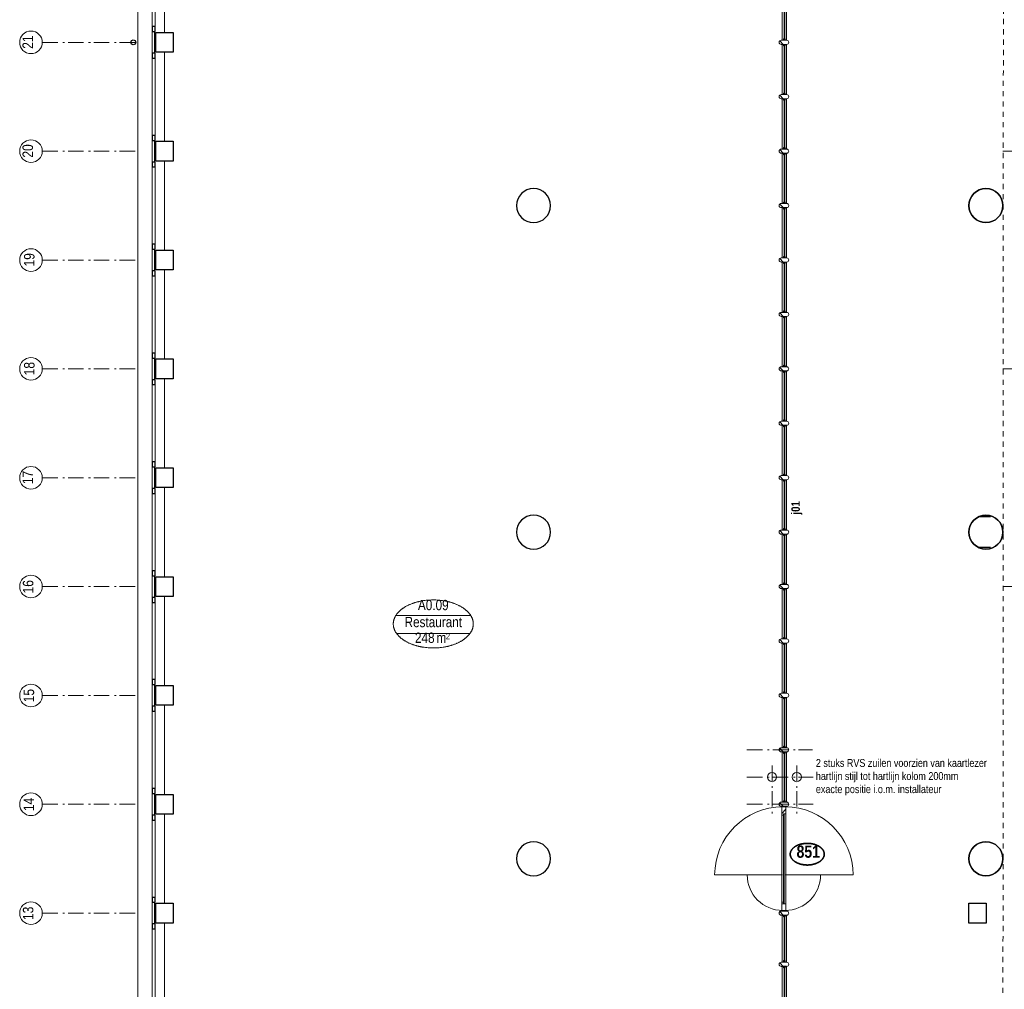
# Model space of a CAD drawing. Header units: millimetres. Extents: x 18442 to 242186, y -49554 to 63508.
# Tile 26 of 175: x 160774 to 176698, y -30590 to -14912. Entities that reach past the tile are written whole.
import ezdxf
from ezdxf.enums import TextEntityAlignment as Align

# ---------------------------------------------------------------- set-up
doc = ezdxf.new("R2010")
doc.units = ezdxf.units.MM
doc.header["$LTSCALE"] = 400
doc.header["$PDMODE"] = 1
doc.header["$PDSIZE"] = 15
for name, pattern in [('STYLE_01', [0.416641, 0.208282, -0.208359]), ('STYLE_06', [1.041641, 0.625, -0.208282, 0.069427, -0.138931]), ('STYLE_12', [0.787402, 0.393701, -0.19685, 0.0005, -0.19635])]:
    doc.linetypes.add(name, pattern=pattern)
for name, color, linetype, lineweight in [('Afdekker', 140, 'Continuous', 5), ('Binnenkozijnen', 140, 'Continuous', 15), ('Buitenkozijnen', 140, 'Continuous', 15), ('Detailaanduiding', 5, 'Continuous', 70), ('Kozijnmerken', 43, 'Continuous', 9), ('Lijn-stramien', 92, 'STYLE_06', 9), ('mat-baksteen', 5, 'Continuous', 25), ('mat-beton (ihwg)', 5, 'Continuous', 25), ('mat-glas-hor', 140, 'Continuous', 15), ('mat-naaldhout', 140, 'Continuous', 15), ('None', 7, 'Continuous', 9), ('Ruimtenummers', 92, 'Continuous', 25), ('Tekst', 140, 'Continuous', 15)]:
    doc.layers.add(name, color=color, linetype=linetype, lineweight=lineweight)
doc.layers.get('Kozijnmerken').off()
doc.styles.add('Arial Narrow', font='ARIALN.TTF', dxfattribs={"height": 211.666667})
doc.styles.add('Arial Narrow (bold)', font='ARIALNB.TTF', dxfattribs={"height": 172.861111})
doc.styles.get("Standard").update_dxf_attribs({"font": 'arial.ttf'})

# ---------------------------------------------------------------- blocks, each defined once
blk = doc.blocks.new('Kolom O 550')
at = {"layer": 'mat-beton (ihwg)', "lineweight": 25}
blk.add_circle((0, 0), 275, dxfattribs=at)
blk = doc.blocks.new('Gevelpui best 1410 (2D)')
at = {"layer": 'Buitenkozijnen', "lineweight": 15}
for p, q in [((-260, 0), (-260, -1410)), ((-260, 0), (-210, 0)), ((-210, 0), (-210, -1410)), ((-260, -1410), (-210, -1410))]:
    blk.add_line(p, q, dxfattribs=at)
at = {"layer": 'Buitenkozijnen', "color": 92, "lineweight": 25}
for points in [[(-260, 0), (-210, 0), (-210, -80), (-260, -80)], [(-260, -1330), (-210, -1330), (-210, -1410), (-260, -1410)]]:
    blk.add_lwpolyline(points, close=True, dxfattribs=at)
at = {"layer": 'None', "color": 43, "linetype": 'Continuous', "lineweight": 9}
blk.add_line((-410, 15), (-410, -1425), dxfattribs=at)
blk = doc.blocks.new('HWA')
at = {"layer": 'None', "color": 92, "linetype": 'Continuous', "lineweight": 25}
blk.add_circle((0, -74), 40, dxfattribs=at)
blk = doc.blocks.new('Kolom 280x320')
at = {"layer": 'mat-beton (ihwg)', "lineweight": 25}
blk.add_lwpolyline([(-300, 160), (-20, 160), (-20, -160), (-300, -160)], close=True, dxfattribs=at)
at = {"layer": 'None', "color": 92, "linetype": 'Continuous', "lineweight": 5}
blk.add_point((0, 0), dxfattribs=at)
blk = doc.blocks.new('*X360')
at = {"layer": 'None', "lineweight": 5}
blk.add_line((-24, -24), (34, 34), dxfattribs=at)
blk = doc.blocks.new('houten stijl 67 x 114')
at = {"layer": 'mat-naaldhout', "color": 140, "linetype": 'Continuous', "lineweight": 15, "flags": 128}
blk.add_lwpolyline([(33.5, 0), (33.5, 0, -0.4142136), (0, -33.5), (0, -33.5, -0.4142136), (-33.5, 0), (-33.5, 88), (-33.5, 88, -0.4142136), (0, 121.5), (0, 121.5, -0.4142136), (33.5, 88)], format="xyb", close=True, dxfattribs=at)
at = {"layer": 'mat-naaldhout', "color": 140}
blk.add_blockref('*X360', (0, 0), dxfattribs=at)
blk = doc.blocks.new('binnenpui 880 h.o.h.')
at = {"layer": 'mat-glas-hor', "color": 8, "lineweight": 5}
blk.add_lwpolyline([(18, -34), (88, -34), (88, -846), (18, -846)], close=True, dxfattribs=at)
at = {"layer": 'mat-glas-hor', "color": 140, "lineweight": 15}
blk.add_lwpolyline([(48, -40), (58, -40), (58, -840), (48, -840)], close=True, dxfattribs=at)
at = {"layer": 'mat-naaldhout', "color": 140, "linetype": 'Continuous', "lineweight": 15, "flags": 128}
for points in [[(43, -34), (18, -34), (18, -34, 0.414214), (20, -36), (36, -36, -0.414214), (40, -40), (40, -56, 0.414214), (42, -58), (43, -58)], [(63, -34), (88, -34), (88, -34, -0.414214), (86, -36), (70, -36, 0.414214), (66, -40), (66, -56, -0.414214), (64, -58), (63, -58)], [(43, -846), (18, -846), (18, -846, -0.414214), (20, -844), (36, -844, 0.414214), (40, -840), (40, -824, -0.414214), (42, -822), (43, -822)], [(63, -846), (88, -846), (88, -846, 0.414214), (86, -844), (70, -844, -0.414214), (66, -840), (66, -824, 0.414214), (64, -822), (63, -822)]]:
    blk.add_lwpolyline(points, format="xyb", close=True, dxfattribs=at)
at = {"layer": 'None', "color": 7, "rotation": 270}
for p in [(0, 0), (0, -880)]:
    blk.add_blockref('houten stijl 67 x 114', p, dxfattribs=at)
blk = doc.blocks.new('*X1317')
at = {"layer": 'None', "lineweight": 5}
blk.add_line((-6295, -21498), (-6228, -21431), dxfattribs=at)
blk = doc.blocks.new('*U1318')
at = {"layer": 'mat-glas-hor', "color": 140, "lineweight": 15}
blk.add_lwpolyline([(-6255, -22952), (-6255, -21514), (-6267, -21514), (-6267, -22952)], close=True, dxfattribs=at)
at = {"layer": 'mat-naaldhout', "color": 140, "linetype": 'Continuous', "lineweight": 15}
for points in [[(-6270, -21502), (-6270, -21527), (-6295, -21527), (-6295, -21393), (-6228, -21393), (-6228, -21502)], [(-6270, -22958), (-6270, -22933), (-6295, -22933), (-6295, -23067), (-6228, -23067), (-6228, -22958)]]:
    blk.add_lwpolyline(points, close=True, dxfattribs=at)
at = {"layer": 'None', "color": 43, "linetype": 'Continuous', "lineweight": 9}
for p, q in [((-7381, -22493), (-6281, -22493)), ((-5141, -22493), (-6241, -22493))]:
    blk.add_line(p, q, dxfattribs=at)
at = {"layer": 'None', "color": 8, "lineweight": 5}
blk.add_lwpolyline([(-6295, -21393), (-6228, -21393), (-6228, -22958), (-6295, -22958)], close=True, dxfattribs=at)
at = {"layer": 'None', "color": 43, "linetype": 'Continuous', "lineweight": 9}
for centre, radius, start, end in [((-6281, -22493), 1100, 90, 180), ((-6241, -22493), 1100, 0, 90), ((-6281, -22493), 573, 180, 270), ((-6241, -22493), 573, 270, 0)]:
    blk.add_arc(centre, radius, start, end, dxfattribs=at)
at = {"layer": 'mat-naaldhout', "color": 140}
blk.add_blockref('*X1317', (0, 0), dxfattribs=at)
blk = doc.blocks.new('*U1350')
at = {"layer": 'None', "color": 140, "linetype": 'Continuous', "lineweight": 15, "flags": 128}
blk.add_lwpolyline([(-7.3, -7.3), (-7.3, 17.7), (-6.3, 17.7, -0.4142136), (-4.3, 15.7), (-4.3, -0.8, 0.4142136), (-0.8, -4.3), (15.7, -4.3, -0.4142136), (17.7, -6.3), (17.7, -7.3)], format="xyb", close=True, dxfattribs=at)
blk = doc.blocks.new('*U1351')
at = {"layer": 'None', "color": 140, "linetype": 'Continuous', "lineweight": 15, "flags": 128}
blk.add_lwpolyline([(-7.3, -7.3), (-7.3, 17.7), (-6.3, 17.7, -0.4142136), (-4.3, 15.7), (-4.3, -0.8, 0.4142136), (-0.8, -4.3), (15.7, -4.3, -0.4142136), (17.7, -6.3), (17.7, -7.3)], format="xyb", close=True, dxfattribs=at)
blk = doc.blocks.new('*U1352')
at = {"layer": 'None', "color": 140, "linetype": 'Continuous', "lineweight": 15, "flags": 128}
blk.add_lwpolyline([(-7.3, -7.3), (-7.3, 17.7), (-6.3, 17.7, -0.4142136), (-4.3, 15.7), (-4.3, -0.8, 0.4142136), (-0.8, -4.3), (15.7, -4.3, -0.4142136), (17.7, -6.3), (17.7, -7.3)], format="xyb", close=True, dxfattribs=at)
blk = doc.blocks.new('*U1353')
at = {"layer": 'None', "color": 140, "linetype": 'Continuous', "lineweight": 15, "flags": 128}
blk.add_lwpolyline([(-7.3, -7.3), (-7.3, 17.7), (-6.3, 17.7, -0.4142136), (-4.3, 15.7), (-4.3, -0.8, 0.4142136), (-0.8, -4.3), (15.7, -4.3, -0.4142136), (17.7, -6.3), (17.7, -7.3)], format="xyb", close=True, dxfattribs=at)
blk = doc.blocks.new('*U1354')
at = {"layer": 'mat-glas-hor', "color": 8, "lineweight": 5}
blk.add_lwpolyline([(-6287, -23970), (-6217, -23970), (-6217, -24730), (-6287, -24730)], close=True, dxfattribs=at)
at = {"layer": 'mat-glas-hor', "color": 140, "lineweight": 15}
blk.add_lwpolyline([(-6257, -23977), (-6247, -23977), (-6247, -24723), (-6257, -24723)], close=True, dxfattribs=at)
at = {"layer": 'mat-naaldhout', "xscale": -1}
for name, p, rotation in [('*U1351', (-6270, -23977), 90), ('*U1352', (-6235, -24722), 270)]:
    blk.add_blockref(name, p, dxfattribs=dict(at, rotation=rotation))
at = {"layer": 'mat-naaldhout'}
for name, p, rotation in [('*U1350', (-6235, -23977), 270), ('*U1353', (-6270, -24722), 90)]:
    blk.add_blockref(name, p, dxfattribs=dict(at, rotation=rotation))
at = {"layer": 'None', "color": 7, "rotation": 270}
for p in [(-6305, -23937), (-6305, -24763)]:
    blk.add_blockref('houten stijl 67 x 114', p, dxfattribs=at)
blk = doc.blocks.new('*U1355')
at = {"layer": 'None', "color": 140, "linetype": 'Continuous', "lineweight": 15, "flags": 128}
blk.add_lwpolyline([(-7.3, -7.3), (-7.3, 17.7), (-6.3, 17.7, -0.4142136), (-4.3, 15.7), (-4.3, -0.8, 0.4142136), (-0.8, -4.3), (15.7, -4.3, -0.4142136), (17.7, -6.3), (17.7, -7.3)], format="xyb", close=True, dxfattribs=at)
blk = doc.blocks.new('*U1356')
at = {"layer": 'None', "color": 140, "linetype": 'Continuous', "lineweight": 15, "flags": 128}
blk.add_lwpolyline([(-7.3, -7.3), (-7.3, 17.7), (-6.3, 17.7, -0.4142136), (-4.3, 15.7), (-4.3, -0.8, 0.4142136), (-0.8, -4.3), (15.7, -4.3, -0.4142136), (17.7, -6.3), (17.7, -7.3)], format="xyb", close=True, dxfattribs=at)
blk = doc.blocks.new('*U1357')
at = {"layer": 'None', "color": 140, "linetype": 'Continuous', "lineweight": 15, "flags": 128}
blk.add_lwpolyline([(-7.3, -7.3), (-7.3, 17.7), (-6.3, 17.7, -0.4142136), (-4.3, 15.7), (-4.3, -0.8, 0.4142136), (-0.8, -4.3), (15.7, -4.3, -0.4142136), (17.7, -6.3), (17.7, -7.3)], format="xyb", close=True, dxfattribs=at)
blk = doc.blocks.new('*U1358')
at = {"layer": 'None', "color": 140, "linetype": 'Continuous', "lineweight": 15, "flags": 128}
blk.add_lwpolyline([(-7.3, -7.3), (-7.3, 17.7), (-6.3, 17.7, -0.4142136), (-4.3, 15.7), (-4.3, -0.8, 0.4142136), (-0.8, -4.3), (15.7, -4.3, -0.4142136), (17.7, -6.3), (17.7, -7.3)], format="xyb", close=True, dxfattribs=at)
blk = doc.blocks.new('*U1359')
at = {"layer": 'mat-glas-hor', "color": 8, "lineweight": 5}
blk.add_lwpolyline([(-6287, -23144), (-6217, -23144), (-6217, -23903), (-6287, -23903)], close=True, dxfattribs=at)
at = {"layer": 'mat-glas-hor', "color": 140, "lineweight": 15}
blk.add_lwpolyline([(-6257, -23150), (-6247, -23150), (-6247, -23897), (-6257, -23897)], close=True, dxfattribs=at)
at = {"layer": 'mat-naaldhout', "xscale": -1}
for name, p, rotation in [('*U1356', (-6270, -23151), 90), ('*U1357', (-6235, -23896), 270)]:
    blk.add_blockref(name, p, dxfattribs=dict(at, rotation=rotation))
at = {"layer": 'mat-naaldhout'}
for name, p, rotation in [('*U1355', (-6235, -23151), 270), ('*U1358', (-6270, -23896), 90)]:
    blk.add_blockref(name, p, dxfattribs=dict(at, rotation=rotation))
at = {"layer": 'None', "color": 7, "rotation": 270}
for p in [(-6305, -23110), (-6305, -23937)]:
    blk.add_blockref('houten stijl 67 x 114', p, dxfattribs=at)
blk = doc.blocks.new('*U1365')
at = {"layer": 'None', "color": 7}
for name, p in [('binnenpui 880 h.o.h.', (-6305, -8149)), ('binnenpui 880 h.o.h.', (-6305, -9029)), ('binnenpui 880 h.o.h.', (-6305, -9909)), ('binnenpui 880 h.o.h.', (-6305, -10789)), ('binnenpui 880 h.o.h.', (-6305, -11669)), ('binnenpui 880 h.o.h.', (-6305, -12549)), ('binnenpui 880 h.o.h.', (-6305, -13429)), ('binnenpui 880 h.o.h.', (-6305, -14309)), ('binnenpui 880 h.o.h.', (-6305, -15189)), ('binnenpui 880 h.o.h.', (-6305, -16069)), ('binnenpui 880 h.o.h.', (-6305, -16949)), ('binnenpui 880 h.o.h.', (-6305, -17829)), ('binnenpui 880 h.o.h.', (-6305, -18709)), ('binnenpui 880 h.o.h.', (-6305, -19589)), ('binnenpui 880 h.o.h.', (-6305, -20469)), ('*U1318', (0, 0)), ('*U1359', (0, 0)), ('*U1354', (0, 0))]:
    blk.add_blockref(name, p, dxfattribs=at)
blk = doc.blocks.new('Ruimtenummer UV 50')
at = {"layer": 'Ruimtenummers', "color": 8, "lineweight": 5}
for p, q in [((602, 157), (-602, 157)), ((595, -137), (-595, -137))]:
    blk.add_line(p, q, dxfattribs=at)
blk.add_open_spline([(-323, 354), (-173, 406), (173, 406), (323, 354), (473, 302), (560, 212), (647, 122), (647, 18), (647, -86), (560, -176), (473, -266), (323, -318), (173, -370), (-173, -370), (-323, -318), (-474, -266), (-560, -176), (-647, -86), (-647, 18), (-647, 122), (-560, 212), (-474, 302), (-323, 354)], degree=2, knots=[0, 0, 0, 0.09962, 0.19924, 0.19924, 0.283607, 0.283607, 0.349619, 0.349619, 0.415638, 0.415638, 0.5, 0.5, 0.59962, 0.69924, 0.69924, 0.783607, 0.783607, 0.849619, 0.849619, 0.915638, 0.915638, 1, 1, 1], dxfattribs=at)
at = {"layer": 'Ruimtenummers', "attachment_point": 2, "style": 'Arial Narrow'}
for s, insert, char_height in [(' 2', (220, -133), 96.8), (' m', (104, -122), 165.9)]:
    blk.add_mtext(s, dxfattribs=dict(at, insert=insert, char_height=char_height))
at = {"layer": 'Ruimtenummers', "style": 'Arial Narrow'}
for tag, p in [('Nummer', (0, 407)), ('Naam', (0, 132)), ('Oppervlak', (-138, -122))]:
    blk.add_attdef(tag, text='', height=166, dxfattribs=at).set_placement(p, align=Align.TOP_CENTER)
blk = doc.blocks.new('Kozijnmerk 50')
at = {"layer": 'None', "color": 43, "style": 'Arial Narrow (bold)'}
blk.add_attdef('merk', text='', height=138, dxfattribs=at).set_placement((0, 0), align=Align.MIDDLE_CENTER)
blk = doc.blocks.new('Detail')
at = {"layer": 'Detailaanduiding', "color": 1, "linetype": 'Continuous', "lineweight": 35}
blk.add_open_spline([(-134, 154), (-70, 177), (77, 177), (141, 154), (205, 130), (242, 90), (278, 49), (278, 2), (278, -45), (242, -85), (205, -126), (141, -149), (77, -173), (-70, -173), (-134, -149), (-198, -126), (-235, -85), (-272, -45), (-272, 2), (-272, 49), (-235, 90), (-198, 130), (-134, 154)], degree=2, knots=[0, 0, 0, 0.097932, 0.195864, 0.195864, 0.280023, 0.280023, 0.347931, 0.347931, 0.415846, 0.415846, 0.5, 0.5, 0.597932, 0.695864, 0.695864, 0.780023, 0.780023, 0.847931, 0.847931, 0.915846, 0.915846, 1, 1, 1], dxfattribs=at)
at = {"layer": 'Detailaanduiding', "style": 'Arial Narrow (bold)'}
blk.add_attdef('Detail', text='', height=198, dxfattribs=at).set_placement((-170, 142), align=Align.TOP_LEFT)
at = {"layer": 'None', "color": 0, "flags": 1}
blk.add_attdef('Fragment', (-272, -528), '', height=198, dxfattribs=at)

msp = doc.modelspace()

# ---------------------------------------------------------------- linework, layer by layer
at = {"layer": 'Binnenkozijnen', "color": 43, "linetype": 'Continuous', "lineweight": 9, "flags": 128}
msp.add_lwpolyline([(162705.7849, -11933.38115), (162685.7849, -11933.38115), (162685.7849, -40513.38115), (162705.7849, -40513.38115)], dxfattribs=at)
at = {"layer": 'Buitenkozijnen', "lineweight": 15}
for points in [[(162915.74426, -15103.38115), (162955.7849, -15103.38115), (162955.7849, -15453.38115), (162915.74426, -15453.38115)], [(162915.74426, -16863.38115), (162955.7849, -16863.38115), (162955.7849, -17213.38115), (162915.74426, -17213.38115)], [(162915.74426, -18623.38115), (162955.7849, -18623.38115), (162955.7849, -18973.38115), (162915.74426, -18973.38115)], [(162915.74426, -20383.38115), (162955.7849, -20383.38115), (162955.7849, -20733.38115), (162915.74426, -20733.38115)], [(162915.74426, -22143.38115), (162955.7849, -22143.38115), (162955.7849, -22493.38115), (162915.74426, -22493.38115)], [(162915.74426, -23903.38115), (162955.7849, -23903.38115), (162955.7849, -24253.38115), (162915.74426, -24253.38115)], [(162915.74426, -25663.38115), (162955.7849, -25663.38115), (162955.7849, -26013.38115), (162915.74426, -26013.38115)], [(162915.74426, -27423.38115), (162955.7849, -27423.38115), (162955.7849, -27773.38115), (162915.74426, -27773.38115)], [(162915.74426, -29183.38115), (162955.7849, -29183.38115), (162955.7849, -29533.38115), (162915.74426, -29533.38115)]]:
    msp.add_lwpolyline(points, close=True, dxfattribs=at)
at = {"layer": 'Lijn-stramien', "lineweight": 9}
for p, q in [((172536.78441, -26717.7836), (173596.78441, -26717.7836)), ((172536.78441, -27157.7836), (173604.78441, -27157.7836)), ((172536.78441, -27597.7836), (173604.78441, -27597.7836))]:
    msp.add_line(p, q, dxfattribs=at)
at = {"layer": 'Lijn-stramien', "color": 92, "linetype": 'STYLE_06', "lineweight": 9}
for p, q in [((172941.2849, -26970.2836), (172941.2849, -27772.2836)), ((173341.2849, -26970.2836), (173341.2849, -27772.2836))]:
    msp.add_line(p, q, dxfattribs=at)
at = {"layer": 'mat-baksteen', "color": 7, "linetype": 'Continuous', "lineweight": 25}
for p, q in [((176475.7849, -22948.38115), (176275.7849, -22948.38115)), ((176475.7849, -23448.38115), (176275.7849, -23448.38115))]:
    msp.add_line(p, q, dxfattribs=at)
at = {"layer": 'None', "color": 8, "linetype": 'STYLE_01', "lineweight": 5}
msp.add_line((176684.14615, -11567.07752), (176675.7849, -33288.38115), dxfattribs=at)
at = {"layer": 'None', "color": 7, "linetype": 'STYLE_06', "lineweight": 9}
for p, q in [((161139.60817, -15278.38115), (162639.60817, -15278.38115)), ((161139.60817, -17038.38115), (162639.60817, -17038.38115)), ((161139.60817, -18798.38115), (162639.60817, -18798.38115)), ((161139.60817, -20558.38115), (162639.60817, -20558.38115)), ((161139.60817, -22318.38115), (162639.60817, -22318.38115)), ((161139.60817, -24078.38115), (162639.60817, -24078.38115)), ((161139.60817, -25838.38115), (162639.60817, -25838.38115)), ((161139.60817, -27598.38115), (162639.60817, -27598.38115)), ((161139.60817, -29358.38115), (162639.60817, -29358.38115))]:
    msp.add_line(p, q, dxfattribs=at)
at = {"layer": 'None', "color": 140, "linetype": 'STYLE_12', "lineweight": 15}
for p, q in [((185645.7849, -17038.38115), (176675.7849, -17038.38115)), ((185645.7849, -20558.38115), (176675.7849, -20558.38115)), ((185645.7849, -24078.38115), (176675.7849, -24078.38115))]:
    msp.add_line(p, q, dxfattribs=at)
at = {"layer": 'None', "color": 43, "linetype": 'Continuous', "lineweight": 9}
for centre in [(160957.00175, -15278.38115), (160957.00175, -17038.38115), (160957.00175, -18798.38115), (160957.00175, -20558.38115), (160957.00175, -22318.38115), (160957.00175, -24078.38115), (160957.00175, -25838.38115), (160957.00175, -27598.38115), (160957.00175, -29358.38115)]:
    msp.add_circle(centre, 182.60642, dxfattribs=at)
at = {"layer": 'None', "color": 140, "lineweight": 15}
for centre in [(172941.2849, -27157.7836), (173341.2849, -27157.7836)]:
    msp.add_circle(centre, 75, dxfattribs=at)

# ---------------------------------------------------------------- block references
at = {"layer": 'Afdekker', "color": 7}
for p in [(176400.7849, -17918.38115), (176400.7849, -23198.38115), (176400.7849, -28478.38115), (176400.7849, -28478.38115)]:
    msp.add_blockref('Kolom O 550', p, dxfattribs=at)
at = {"layer": 'Buitenkozijnen', "color": 7, "xscale": -1}
for p in [(162705.7849, -13693.38115), (162705.7849, -15453.38115), (162705.7849, -17213.38115), (162705.7849, -18973.38115), (162705.7849, -20733.38115), (162705.7849, -22493.38115), (162705.7849, -24253.38115), (162705.7849, -26013.38115), (162705.7849, -27773.38115), (162705.7849, -29533.38115)]:
    msp.add_blockref('Gevelpui best 1410 (2D)', p, dxfattribs=at)
at = {"layer": 'Detailaanduiding', "color": 7}
msp.add_blockref('Detail', (173508.20697, -28407.37179), dxfattribs=at).add_auto_attribs({'Detail': '851'})
at = {"layer": 'Kozijnmerken', "color": 7, "rotation": 90}
msp.add_blockref('Kozijnmerk 50', (173322.34143, -22804.72423), dxfattribs=at).add_auto_attribs({'merk': 'j01'})
at = {"layer": 'mat-beton (ihwg)', "color": 7, "xscale": -1, "rotation": 270}
for p in [(169085.7849, -17918.38115), (176400.7849, -17918.38115), (169085.7849, -23198.38115), (176400.7849, -23198.38115), (169085.7849, -28478.38115), (176400.7849, -28478.38115), (176400.7849, -28478.38115)]:
    msp.add_blockref('Kolom O 550', p, dxfattribs=at)
at = {"layer": 'mat-beton (ihwg)', "rotation": 180}
msp.add_blockref('Kolom 280x320', (176105.7849, -29358.38115), dxfattribs=at)
at = {"layer": 'None', "color": 7}
msp.add_blockref('*U1365', (179394.72553, -6248.38115), dxfattribs=at)
at = {"layer": 'None', "color": 8}
for p in [(163275.7849, -15278.38115), (163275.7849, -17038.38115), (163275.7849, -18798.38115), (163275.7849, -20558.38115), (163275.7849, -22318.38115), (163275.7849, -24078.38115), (163275.7849, -25838.38115), (163275.7849, -27598.38115), (163275.7849, -29358.38115)]:
    msp.add_blockref('Kolom 280x320', p, dxfattribs=at)
at = {"layer": 'None', "color": 7, "rotation": 270}
msp.add_blockref('HWA', (162685.7849, -15278.38115), dxfattribs=at)
at = {"layer": 'Ruimtenummers'}
msp.add_blockref('Ruimtenummer UV 50', (167463.38719, -24700.39658), dxfattribs=at).add_auto_attribs({'Nummer': 'A0.09', 'Naam': 'Restaurant', 'Oppervlak': '248'})

# ---------------------------------------------------------------- texts
at = {"layer": 'None', "color": 8, "char_height": 169.333333, "attachment_point": 1, "rotation": 90, "style": 'Arial Narrow'}
for s, insert in [('21', (160819.99267, -15382.38346)), ('20', (160819.99267, -17142.38346)), ('19', (160844.24416, -18902.38346)), ('18', (160844.24416, -20662.38346)), ('17', (160819.99267, -22422.38346)), ('16', (160825.80207, -24189.5047)), ('15', (160838.43476, -25949.5047)), ('14', (160838.43476, -27709.5047)), ('13', (160825.80207, -29469.5047))]:
    msp.add_mtext(s, dxfattribs=dict(at, insert=insert))
at = {"layer": 'Tekst', "color": 140, "insert": (173650.72818, -26867.09352), "char_height": 127, "attachment_point": 1, "style": 'Arial Narrow'}
msp.add_mtext('2 stuks RVS zuilen voorzien van kaartlezer\\Phartlijn stijl tot hartlijn kolom 200mm\\Pexacte positie i.o.m. installateur ', dxfattribs=at)

doc.saveas('drawing.dxf')
